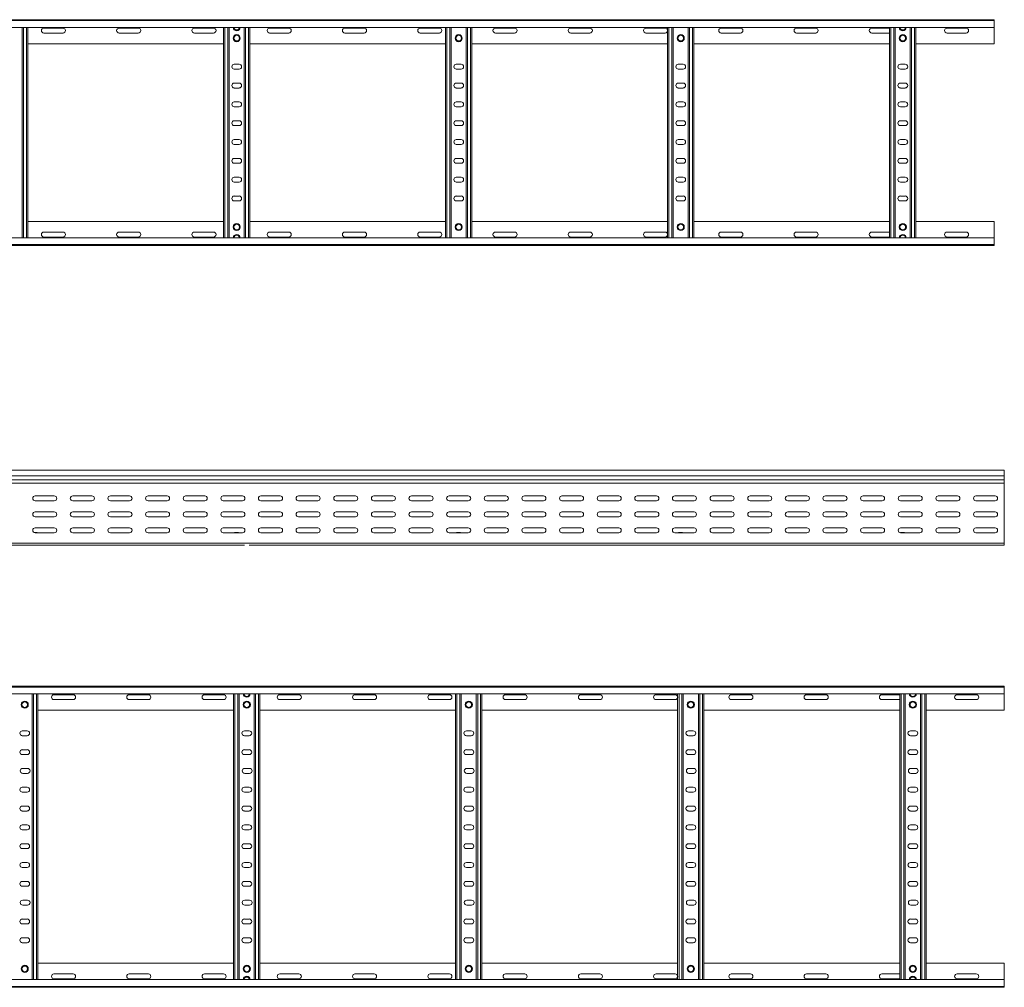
# Model space of a CAD drawing. Header units: millimetres. Extents: x -675 to 3565, y -5029 to -70.
# Tile 12 of 14: x 2100 to 3408, y -2460 to -1175. Entities that reach past the tile are written whole.
import ezdxf

# ---------------------------------------------------------------- set-up
doc = ezdxf.new("R2010")
doc.units = ezdxf.units.MM

msp = doc.modelspace()

# ---------------------------------------------------------------- linework, layer by layer
at = {"color": 7, "linetype": 'Continuous', "lineweight": 15}
for p, q in [((447.7, -1174.7), (3394.8, -1174.7)), ((3394.8, -1175.8), (447.8, -1175.8)), ((3394.8, -1174.7), (3394.8, -1175.8)), ((3394.8, -1175.8), (3394.8, -1184.9)), ((447.8, -1184.9), (3394.8, -1184.9)), ((2103.3, -1464.5), (2103.3, -1184.9)), ((2110.8, -1464.5), (2110.8, -1184.9)), ((2157.6, -1186), (2132.1, -1186)), ((2257.6, -1186), (2232.1, -1186)), ((2357.6, -1186), (2332.1, -1186)), ((2370.8, -1464.5), (2370.8, -1184.9)), ((2378.3, -1464.5), (2378.3, -1184.9)), ((2398.3, -1464.5), (2398.3, -1184.9)), ((2405.8, -1464.5), (2405.8, -1184.9)), ((2457.6, -1186), (2432.1, -1186)), ((2557.6, -1186), (2532.1, -1186)), ((2657.6, -1186), (2632.1, -1186)), ((2665.8, -1464.5), (2665.8, -1184.9)), ((2673.3, -1464.5), (2673.3, -1184.9)), ((2693.3, -1464.5), (2693.3, -1184.9)), ((2700.8, -1464.5), (2700.8, -1184.9)), ((2757.6, -1186), (2732.1, -1186)), ((2857.6, -1186), (2832.1, -1186)), ((2957.6, -1186), (2932.1, -1186)), ((2960.8, -1464.5), (2960.8, -1184.9)), ((2968.3, -1464.5), (2968.3, -1184.9)), ((2988.3, -1464.5), (2988.3, -1184.9)), ((2995.8, -1464.5), (2995.8, -1184.9)), ((3057.6, -1186), (3032.1, -1186)), ((3157.6, -1186), (3132.1, -1186)), ((3255.8, -1186), (3232.1, -1186)), ((3255.8, -1464.5), (3255.8, -1184.9)), ((3263.3, -1464.5), (3263.3, -1184.9)), ((3283.3, -1464.5), (3283.3, -1184.9)), ((3290.8, -1464.5), (3290.8, -1184.9)), ((3357.6, -1186), (3332.1, -1186)), ((3394.8, -1184.9), (3394.8, -1206.7)), ((2132.1, -1192.5), (2157.6, -1192.5)), ((2232.1, -1192.5), (2257.6, -1192.5)), ((2332.1, -1192.5), (2357.6, -1192.5)), ((2432.1, -1192.5), (2457.6, -1192.5)), ((2532.1, -1192.5), (2557.6, -1192.5)), ((2632.1, -1192.5), (2657.6, -1192.5)), ((2732.1, -1192.5), (2757.6, -1192.5)), ((2832.1, -1192.5), (2857.6, -1192.5)), ((2932.1, -1192.5), (2957.6, -1192.5)), ((3032.1, -1192.5), (3057.6, -1192.5)), ((3132.1, -1192.5), (3157.6, -1192.5)), ((3232.1, -1192.5), (3255.8, -1192.5)), ((3332.1, -1192.5), (3357.6, -1192.5)), ((2110.8, -1206.7), (2370.8, -1206.7)), ((2405.8, -1206.7), (2665.8, -1206.7)), ((2700.8, -1206.7), (2960.8, -1206.7)), ((2995.8, -1206.7), (3255.8, -1206.7)), ((3290.8, -1206.7), (3394.8, -1206.7)), ((2391.6, -1234), (2385.1, -1234)), ((2385.1, -1240.5), (2391.6, -1240.5)), ((2686.6, -1234), (2680.1, -1234)), ((2680.1, -1240.5), (2686.6, -1240.5)), ((2981.6, -1234), (2975.1, -1234)), ((2975.1, -1240.5), (2981.6, -1240.5)), ((3276.6, -1234), (3270.1, -1234)), ((3270.1, -1240.5), (3276.6, -1240.5)), ((2391.6, -1259), (2385.1, -1259)), ((2385.1, -1265.5), (2391.6, -1265.5)), ((2686.6, -1259), (2680.1, -1259)), ((2680.1, -1265.5), (2686.6, -1265.5)), ((2981.6, -1259), (2975.1, -1259)), ((2975.1, -1265.5), (2981.6, -1265.5)), ((3276.6, -1259), (3270.1, -1259)), ((3270.1, -1265.5), (3276.6, -1265.5)), ((2391.6, -1284), (2385.1, -1284)), ((2385.1, -1290.5), (2391.6, -1290.5)), ((2686.6, -1284), (2680.1, -1284)), ((2680.1, -1290.5), (2686.6, -1290.5)), ((2981.6, -1284), (2975.1, -1284)), ((2975.1, -1290.5), (2981.6, -1290.5)), ((3276.6, -1284), (3270.1, -1284)), ((3270.1, -1290.5), (3276.6, -1290.5)), ((2391.6, -1309), (2385.1, -1309)), ((2385.1, -1315.5), (2391.6, -1315.5)), ((2686.6, -1309), (2680.1, -1309)), ((2680.1, -1315.5), (2686.6, -1315.5)), ((2981.6, -1309), (2975.1, -1309)), ((2975.1, -1315.5), (2981.6, -1315.5)), ((3276.6, -1309), (3270.1, -1309)), ((3270.1, -1315.5), (3276.6, -1315.5)), ((2391.6, -1334), (2385.1, -1334)), ((2686.6, -1334), (2680.1, -1334)), ((2981.6, -1334), (2975.1, -1334)), ((3276.6, -1334), (3270.1, -1334)), ((2385.1, -1340.5), (2391.6, -1340.5)), ((2680.1, -1340.5), (2686.6, -1340.5)), ((2975.1, -1340.5), (2981.6, -1340.5)), ((3270.1, -1340.5), (3276.6, -1340.5)), ((2391.6, -1359), (2385.1, -1359)), ((2686.6, -1359), (2680.1, -1359)), ((2981.6, -1359), (2975.1, -1359)), ((3276.6, -1359), (3270.1, -1359)), ((2385.1, -1365.5), (2391.6, -1365.5)), ((2680.1, -1365.5), (2686.6, -1365.5)), ((2975.1, -1365.5), (2981.6, -1365.5)), ((3270.1, -1365.5), (3276.6, -1365.5)), ((2391.6, -1384), (2385.1, -1384)), ((2686.6, -1384), (2680.1, -1384)), ((2981.6, -1384), (2975.1, -1384)), ((3276.6, -1384), (3270.1, -1384)), ((2385.1, -1390.5), (2391.6, -1390.5)), ((2680.1, -1390.5), (2686.6, -1390.5)), ((2975.1, -1390.5), (2981.6, -1390.5)), ((3270.1, -1390.5), (3276.6, -1390.5)), ((2391.6, -1409), (2385.1, -1409)), ((2686.6, -1409), (2680.1, -1409)), ((2981.6, -1409), (2975.1, -1409)), ((3276.6, -1409), (3270.1, -1409)), ((2385.1, -1415.5), (2391.6, -1415.5)), ((2680.1, -1415.5), (2686.6, -1415.5)), ((2975.1, -1415.5), (2981.6, -1415.5)), ((3270.1, -1415.5), (3276.6, -1415.5)), ((2110.8, -1442.7), (2370.8, -1442.7)), ((2405.8, -1442.7), (2665.8, -1442.7)), ((2700.8, -1442.7), (2960.8, -1442.7)), ((2995.8, -1442.7), (3255.8, -1442.7)), ((3290.8, -1442.7), (3394.8, -1442.7)), ((3394.8, -1464.5), (3394.8, -1442.7)), ((3394.8, -1464.5), (447.8, -1464.5)), ((2132.1, -1457), (2157.6, -1457)), ((2157.6, -1463.5), (2132.1, -1463.5)), ((2232.1, -1457), (2257.6, -1457)), ((2257.6, -1463.5), (2232.1, -1463.5)), ((2332.1, -1457), (2357.6, -1457)), ((2357.6, -1463.5), (2332.1, -1463.5)), ((2432.1, -1457), (2457.6, -1457)), ((2457.6, -1463.5), (2432.1, -1463.5)), ((2532.1, -1457), (2557.6, -1457)), ((2557.6, -1463.5), (2532.1, -1463.5)), ((2632.1, -1457), (2657.6, -1457)), ((2657.6, -1463.5), (2632.1, -1463.5)), ((2732.1, -1457), (2757.6, -1457)), ((2757.6, -1463.5), (2732.1, -1463.5)), ((2832.1, -1457), (2857.6, -1457)), ((2857.6, -1463.5), (2832.1, -1463.5)), ((2932.1, -1457), (2957.6, -1457)), ((2957.6, -1463.5), (2932.1, -1463.5)), ((3032.1, -1457), (3057.6, -1457)), ((3057.6, -1463.5), (3032.1, -1463.5)), ((3132.1, -1457), (3157.6, -1457)), ((3157.6, -1463.5), (3132.1, -1463.5)), ((3232.1, -1457), (3255.8, -1457)), ((3255.8, -1463.5), (3232.1, -1463.5)), ((3332.1, -1457), (3357.6, -1457)), ((3357.6, -1463.5), (3332.1, -1463.5)), ((3394.8, -1473.6), (3394.8, -1464.5)), ((447.7, -1474.7), (3394.8, -1474.7)), ((447.8, -1473.6), (3394.8, -1473.6)), ((3394.8, -1474.7), (3394.8, -1473.6)), ((3408.2, -1773.1), (461.2, -1773.1)), ((3408.2, -1780.6), (3408.2, -1773.1)), ((461.1, -1790.4), (3408.2, -1790.4)), ((461.2, -1780.6), (3408.2, -1780.6)), ((461.2, -1785.9), (3408.2, -1785.9)), ((461.2, -1786.3), (3408.2, -1786.3)), ((3408.2, -1785.9), (3408.2, -1780.6)), ((3408.2, -1785.9), (3408.2, -1786.3)), ((3408.2, -1790.4), (3408.2, -1786.3)), ((3408.2, -1790.4), (3408.2, -1870.1)), ((2146, -1807.4), (2120.5, -1807.4)), ((2120.5, -1813.9), (2146, -1813.9)), ((2196, -1807.4), (2170.5, -1807.4)), ((2170.5, -1813.9), (2196, -1813.9)), ((2246, -1807.4), (2220.5, -1807.4)), ((2220.5, -1813.9), (2246, -1813.9)), ((2296, -1807.4), (2270.5, -1807.4)), ((2270.5, -1813.9), (2296, -1813.9)), ((2346, -1807.4), (2320.5, -1807.4)), ((2320.5, -1813.9), (2346, -1813.9)), ((2396, -1807.4), (2370.5, -1807.4)), ((2370.5, -1813.9), (2396, -1813.9)), ((2446, -1807.4), (2420.5, -1807.4)), ((2420.5, -1813.9), (2446, -1813.9)), ((2496, -1807.4), (2470.5, -1807.4)), ((2470.5, -1813.9), (2496, -1813.9)), ((2546, -1807.4), (2520.5, -1807.4)), ((2520.5, -1813.9), (2546, -1813.9)), ((2596, -1807.4), (2570.5, -1807.4)), ((2570.5, -1813.9), (2596, -1813.9)), ((2646, -1807.4), (2620.5, -1807.4)), ((2620.5, -1813.9), (2646, -1813.9)), ((2696, -1807.4), (2670.5, -1807.4)), ((2670.5, -1813.9), (2696, -1813.9)), ((2746, -1807.4), (2720.5, -1807.4)), ((2720.5, -1813.9), (2746, -1813.9)), ((2796, -1807.4), (2770.5, -1807.4)), ((2770.5, -1813.9), (2796, -1813.9)), ((2846, -1807.4), (2820.5, -1807.4)), ((2820.5, -1813.9), (2846, -1813.9)), ((2896, -1807.4), (2870.5, -1807.4)), ((2870.5, -1813.9), (2896, -1813.9)), ((2946, -1807.4), (2920.5, -1807.4)), ((2920.5, -1813.9), (2946, -1813.9)), ((2996, -1807.4), (2970.5, -1807.4)), ((2970.5, -1813.9), (2996, -1813.9)), ((3046, -1807.4), (3020.5, -1807.4)), ((3020.5, -1813.9), (3046, -1813.9)), ((3096, -1807.4), (3070.5, -1807.4)), ((3070.5, -1813.9), (3096, -1813.9)), ((3146, -1807.4), (3120.5, -1807.4)), ((3120.5, -1813.9), (3146, -1813.9)), ((3196, -1807.4), (3170.5, -1807.4)), ((3170.5, -1813.9), (3196, -1813.9)), ((3246, -1807.4), (3220.5, -1807.4)), ((3220.5, -1813.9), (3246, -1813.9)), ((3296, -1807.4), (3270.5, -1807.4)), ((3270.5, -1813.9), (3296, -1813.9)), ((3346, -1807.4), (3320.5, -1807.4)), ((3320.5, -1813.9), (3346, -1813.9)), ((3396, -1807.4), (3370.5, -1807.4)), ((3370.5, -1813.9), (3396, -1813.9)), ((2146, -1828.6), (2120.5, -1828.6)), ((2196, -1828.6), (2170.5, -1828.6)), ((2246, -1828.6), (2220.5, -1828.6)), ((2296, -1828.6), (2270.5, -1828.6)), ((2346, -1828.6), (2320.5, -1828.6)), ((2396, -1828.6), (2370.5, -1828.6)), ((2446, -1828.6), (2420.5, -1828.6)), ((2496, -1828.6), (2470.5, -1828.6)), ((2546, -1828.6), (2520.5, -1828.6)), ((2596, -1828.6), (2570.5, -1828.6)), ((2646, -1828.6), (2620.5, -1828.6)), ((2696, -1828.6), (2670.5, -1828.6)), ((2746, -1828.6), (2720.5, -1828.6)), ((2796, -1828.6), (2770.5, -1828.6)), ((2846, -1828.6), (2820.5, -1828.6)), ((2896, -1828.6), (2870.5, -1828.6)), ((2946, -1828.6), (2920.5, -1828.6)), ((2996, -1828.6), (2970.5, -1828.6)), ((3046, -1828.6), (3020.5, -1828.6)), ((3096, -1828.6), (3070.5, -1828.6)), ((3146, -1828.6), (3120.5, -1828.6)), ((3196, -1828.6), (3170.5, -1828.6)), ((3246, -1828.6), (3220.5, -1828.6)), ((3296, -1828.6), (3270.5, -1828.6)), ((3346, -1828.6), (3320.5, -1828.6)), ((3396, -1828.6), (3370.5, -1828.6)), ((2120.5, -1835.1), (2146, -1835.1)), ((2170.5, -1835.1), (2196, -1835.1)), ((2220.5, -1835.1), (2246, -1835.1)), ((2270.5, -1835.1), (2296, -1835.1)), ((2320.5, -1835.1), (2346, -1835.1)), ((2370.5, -1835.1), (2396, -1835.1)), ((2420.5, -1835.1), (2446, -1835.1)), ((2470.5, -1835.1), (2496, -1835.1)), ((2520.5, -1835.1), (2546, -1835.1)), ((2570.5, -1835.1), (2596, -1835.1)), ((2620.5, -1835.1), (2646, -1835.1)), ((2670.5, -1835.1), (2696, -1835.1)), ((2720.5, -1835.1), (2746, -1835.1)), ((2770.5, -1835.1), (2796, -1835.1)), ((2820.5, -1835.1), (2846, -1835.1)), ((2870.5, -1835.1), (2896, -1835.1)), ((2920.5, -1835.1), (2946, -1835.1)), ((2970.5, -1835.1), (2996, -1835.1)), ((3020.5, -1835.1), (3046, -1835.1)), ((3070.5, -1835.1), (3096, -1835.1)), ((3120.5, -1835.1), (3146, -1835.1)), ((3170.5, -1835.1), (3196, -1835.1)), ((3220.5, -1835.1), (3246, -1835.1)), ((3270.5, -1835.1), (3296, -1835.1)), ((3320.5, -1835.1), (3346, -1835.1)), ((3370.5, -1835.1), (3396, -1835.1)), ((2119.4, -1856.2), (2122.4, -1856.2)), ((2146, -1849.9), (2120.5, -1849.9)), ((2120.5, -1856.4), (2146, -1856.4)), ((2196, -1849.9), (2170.5, -1849.9)), ((2170.5, -1856.4), (2196, -1856.4)), ((2246, -1849.9), (2220.5, -1849.9)), ((2220.5, -1856.4), (2246, -1856.4)), ((2296, -1849.9), (2270.5, -1849.9)), ((2270.5, -1856.4), (2296, -1856.4)), ((2346, -1849.9), (2320.5, -1849.9)), ((2320.5, -1856.4), (2346, -1856.4)), ((2396, -1849.9), (2370.5, -1849.9)), ((2370.5, -1856.4), (2396, -1856.4)), ((2386, -1856.2), (2389.9, -1856.2)), ((2446, -1849.9), (2420.5, -1849.9)), ((2420.5, -1856.4), (2446, -1856.4)), ((2496, -1849.9), (2470.5, -1849.9)), ((2470.5, -1856.4), (2496, -1856.4)), ((2546, -1849.9), (2520.5, -1849.9)), ((2520.5, -1856.4), (2546, -1856.4)), ((2596, -1849.9), (2570.5, -1849.9)), ((2570.5, -1856.4), (2596, -1856.4)), ((2646, -1849.9), (2620.5, -1849.9)), ((2620.5, -1856.4), (2646, -1856.4)), ((2696, -1849.9), (2670.5, -1849.9)), ((2670.5, -1856.4), (2696, -1856.4)), ((2681, -1856.2), (2684.9, -1856.2)), ((2746, -1849.9), (2720.5, -1849.9)), ((2720.5, -1856.4), (2746, -1856.4)), ((2796, -1849.9), (2770.5, -1849.9)), ((2770.5, -1856.4), (2796, -1856.4)), ((2846, -1849.9), (2820.5, -1849.9)), ((2820.5, -1856.4), (2846, -1856.4)), ((2896, -1849.9), (2870.5, -1849.9)), ((2870.5, -1856.4), (2896, -1856.4)), ((2946, -1849.9), (2920.5, -1849.9)), ((2920.5, -1856.4), (2946, -1856.4)), ((2996, -1849.9), (2970.5, -1849.9)), ((2970.5, -1856.4), (2996, -1856.4)), ((2976, -1856.2), (2979.9, -1856.2)), ((3046, -1849.9), (3020.5, -1849.9)), ((3020.5, -1856.4), (3046, -1856.4)), ((3096, -1849.9), (3070.5, -1849.9)), ((3070.5, -1856.4), (3096, -1856.4)), ((3146, -1849.9), (3120.5, -1849.9)), ((3120.5, -1856.4), (3146, -1856.4)), ((3196, -1849.9), (3170.5, -1849.9)), ((3170.5, -1856.4), (3196, -1856.4)), ((3246, -1849.9), (3220.5, -1849.9)), ((3220.5, -1856.4), (3246, -1856.4)), ((3296, -1849.9), (3270.5, -1849.9)), ((3270.5, -1856.4), (3296, -1856.4)), ((3271, -1856.2), (3274.9, -1856.2)), ((3346, -1849.9), (3320.5, -1849.9)), ((3320.5, -1856.4), (3346, -1856.4)), ((3396, -1849.9), (3370.5, -1849.9)), ((3370.5, -1856.4), (3396, -1856.4)), ((461.2, -1870.1), (3408.2, -1870.1)), ((3408.2, -1873.1), (3408.2, -1870.1)), ((1519.7, -1873.1), (2398.8, -1873.1)), ((2404.7, -1873.1), (3283.8, -1873.1)), ((3283.8, -1873.1), (3289.7, -1873.1)), ((3289.7, -1873.1), (3408.2, -1873.1)), ((461.1, -2060.3), (3408.2, -2060.3)), ((3408.2, -2061.4), (461.2, -2061.4)), ((3408.2, -2060.3), (3408.2, -2061.4)), ((3408.2, -2061.4), (3408.2, -2070.5)), ((461.2, -2070.5), (3408.2, -2070.5)), ((2116.7, -2450.1), (2116.7, -2070.5)), ((2124.2, -2450.1), (2124.2, -2070.5)), ((2171, -2071.6), (2145.5, -2071.6)), ((2145.5, -2078.1), (2171, -2078.1)), ((2271, -2071.6), (2245.5, -2071.6)), ((2245.5, -2078.1), (2271, -2078.1)), ((2371, -2071.6), (2345.5, -2071.6)), ((2345.5, -2078.1), (2371, -2078.1)), ((2384.2, -2450.1), (2384.2, -2070.5)), ((2391.7, -2450.1), (2391.7, -2070.5)), ((2411.7, -2450.1), (2411.7, -2070.5)), ((2419.2, -2450.1), (2419.2, -2070.5)), ((2471, -2071.6), (2445.5, -2071.6)), ((2445.5, -2078.1), (2471, -2078.1)), ((2571, -2071.6), (2545.5, -2071.6)), ((2545.5, -2078.1), (2571, -2078.1)), ((2671, -2071.6), (2645.5, -2071.6)), ((2645.5, -2078.1), (2671, -2078.1)), ((2679.2, -2450.1), (2679.2, -2070.5)), ((2686.7, -2450.1), (2686.7, -2070.5)), ((2706.7, -2450.1), (2706.7, -2070.5)), ((2714.2, -2450.1), (2714.2, -2070.5)), ((2771, -2071.6), (2745.5, -2071.6)), ((2745.5, -2078.1), (2771, -2078.1)), ((2871, -2071.6), (2845.5, -2071.6)), ((2845.5, -2078.1), (2871, -2078.1)), ((2971, -2071.6), (2945.5, -2071.6)), ((2945.5, -2078.1), (2971, -2078.1)), ((2974.2, -2450.1), (2974.2, -2070.5)), ((2981.7, -2450.1), (2981.7, -2070.5)), ((3001.7, -2450.1), (3001.7, -2070.5)), ((3009.2, -2450.1), (3009.2, -2070.5)), ((3071, -2071.6), (3045.5, -2071.6)), ((3045.5, -2078.1), (3071, -2078.1)), ((3171, -2071.6), (3145.5, -2071.6)), ((3145.5, -2078.1), (3171, -2078.1)), ((3269.2, -2071.6), (3245.5, -2071.6)), ((3245.5, -2078.1), (3269.2, -2078.1)), ((3269.2, -2450.1), (3269.2, -2070.5)), ((3276.7, -2450.1), (3276.7, -2070.5)), ((3296.7, -2450.1), (3296.7, -2070.5)), ((3304.2, -2450.1), (3304.2, -2070.5)), ((3371, -2071.6), (3345.5, -2071.6)), ((3345.5, -2078.1), (3371, -2078.1)), ((3408.2, -2070.5), (3408.2, -2092.3)), ((2124.2, -2092.3), (2384.2, -2092.3)), ((2419.2, -2092.3), (2679.2, -2092.3)), ((2714.2, -2092.3), (2974.2, -2092.3)), ((3009.2, -2092.3), (3269.2, -2092.3)), ((3304.2, -2092.3), (3408.2, -2092.3)), ((2110, -2119.6), (2103.5, -2119.6)), ((2103.5, -2126.1), (2110, -2126.1)), ((2405, -2119.6), (2398.5, -2119.6)), ((2398.5, -2126.1), (2405, -2126.1)), ((2700, -2119.6), (2693.5, -2119.6)), ((2693.5, -2126.1), (2700, -2126.1)), ((2995, -2119.6), (2988.5, -2119.6)), ((2988.5, -2126.1), (2995, -2126.1)), ((3290, -2119.6), (3283.5, -2119.6)), ((3283.5, -2126.1), (3290, -2126.1)), ((2110, -2144.6), (2103.5, -2144.6)), ((2405, -2144.6), (2398.5, -2144.6)), ((2700, -2144.6), (2693.5, -2144.6)), ((2995, -2144.6), (2988.5, -2144.6)), ((3290, -2144.6), (3283.5, -2144.6)), ((2103.5, -2151.1), (2110, -2151.1)), ((2398.5, -2151.1), (2405, -2151.1)), ((2693.5, -2151.1), (2700, -2151.1)), ((2988.5, -2151.1), (2995, -2151.1)), ((3283.5, -2151.1), (3290, -2151.1)), ((2110.5, -2169.6), (2104, -2169.6)), ((2405.5, -2169.6), (2399, -2169.6)), ((2700.5, -2169.6), (2694, -2169.6)), ((2995.5, -2169.6), (2989, -2169.6)), ((3290.5, -2169.6), (3284, -2169.6)), ((2104, -2176.1), (2110.5, -2176.1)), ((2399, -2176.1), (2405.5, -2176.1)), ((2694, -2176.1), (2700.5, -2176.1)), ((2989, -2176.1), (2995.5, -2176.1)), ((3284, -2176.1), (3290.5, -2176.1)), ((2110, -2194.6), (2103.5, -2194.6)), ((2405, -2194.6), (2398.5, -2194.6)), ((2700, -2194.6), (2693.5, -2194.6)), ((2995, -2194.6), (2988.5, -2194.6)), ((3290, -2194.6), (3283.5, -2194.6)), ((2103.5, -2201.1), (2110, -2201.1)), ((2398.5, -2201.1), (2405, -2201.1)), ((2693.5, -2201.1), (2700, -2201.1)), ((2988.5, -2201.1), (2995, -2201.1)), ((3283.5, -2201.1), (3290, -2201.1)), ((2110, -2219.6), (2103.5, -2219.6)), ((2405, -2219.6), (2398.5, -2219.6)), ((2700, -2219.6), (2693.5, -2219.6)), ((2995, -2219.6), (2988.5, -2219.6)), ((3290, -2219.6), (3283.5, -2219.6)), ((2103.5, -2226.1), (2110, -2226.1)), ((2398.5, -2226.1), (2405, -2226.1)), ((2693.5, -2226.1), (2700, -2226.1)), ((2988.5, -2226.1), (2995, -2226.1)), ((3283.5, -2226.1), (3290, -2226.1)), ((2110, -2244.6), (2103.5, -2244.6)), ((2405, -2244.6), (2398.5, -2244.6)), ((2700, -2244.6), (2693.5, -2244.6)), ((2995, -2244.6), (2988.5, -2244.6)), ((3290, -2244.6), (3283.5, -2244.6)), ((2103.5, -2251.1), (2110, -2251.1)), ((2398.5, -2251.1), (2405, -2251.1)), ((2693.5, -2251.1), (2700, -2251.1)), ((2988.5, -2251.1), (2995, -2251.1)), ((3283.5, -2251.1), (3290, -2251.1)), ((2110, -2269.6), (2103.5, -2269.6)), ((2103.5, -2276.1), (2110, -2276.1)), ((2405, -2269.6), (2398.5, -2269.6)), ((2398.5, -2276.1), (2405, -2276.1)), ((2700, -2269.6), (2693.5, -2269.6)), ((2693.5, -2276.1), (2700, -2276.1)), ((2995, -2269.6), (2988.5, -2269.6)), ((2988.5, -2276.1), (2995, -2276.1)), ((3290, -2269.6), (3283.5, -2269.6)), ((3283.5, -2276.1), (3290, -2276.1)), ((2110, -2294.6), (2103.5, -2294.6)), ((2103.5, -2301.1), (2110, -2301.1)), ((2405, -2294.6), (2398.5, -2294.6)), ((2398.5, -2301.1), (2405, -2301.1)), ((2700, -2294.6), (2693.5, -2294.6)), ((2693.5, -2301.1), (2700, -2301.1)), ((2995, -2294.6), (2988.5, -2294.6)), ((2988.5, -2301.1), (2995, -2301.1)), ((3290, -2294.6), (3283.5, -2294.6)), ((3283.5, -2301.1), (3290, -2301.1)), ((2110, -2319.6), (2103.5, -2319.6)), ((2103.5, -2326.1), (2110, -2326.1)), ((2405, -2319.6), (2398.5, -2319.6)), ((2398.5, -2326.1), (2405, -2326.1)), ((2700, -2319.6), (2693.5, -2319.6)), ((2693.5, -2326.1), (2700, -2326.1)), ((2995, -2319.6), (2988.5, -2319.6)), ((2988.5, -2326.1), (2995, -2326.1)), ((3290, -2319.6), (3283.5, -2319.6)), ((3283.5, -2326.1), (3290, -2326.1)), ((2110.5, -2344.6), (2104, -2344.6)), ((2104, -2351.1), (2110.5, -2351.1)), ((2405.5, -2344.6), (2399, -2344.6)), ((2399, -2351.1), (2405.5, -2351.1)), ((2700.5, -2344.6), (2694, -2344.6)), ((2694, -2351.1), (2700.5, -2351.1)), ((2995.5, -2344.6), (2989, -2344.6)), ((2989, -2351.1), (2995.5, -2351.1)), ((3290.5, -2344.6), (3284, -2344.6)), ((3284, -2351.1), (3290.5, -2351.1)), ((2110, -2369.6), (2103.5, -2369.6)), ((2103.5, -2376.1), (2110, -2376.1)), ((2405, -2369.6), (2398.5, -2369.6)), ((2398.5, -2376.1), (2405, -2376.1)), ((2700, -2369.6), (2693.5, -2369.6)), ((2693.5, -2376.1), (2700, -2376.1)), ((2995, -2369.6), (2988.5, -2369.6)), ((2988.5, -2376.1), (2995, -2376.1)), ((3290, -2369.6), (3283.5, -2369.6)), ((3283.5, -2376.1), (3290, -2376.1)), ((2110, -2394.6), (2103.5, -2394.6)), ((2103.5, -2401.1), (2110, -2401.1)), ((2405, -2394.6), (2398.5, -2394.6)), ((2398.5, -2401.1), (2405, -2401.1)), ((2700, -2394.6), (2693.5, -2394.6)), ((2693.5, -2401.1), (2700, -2401.1)), ((2995, -2394.6), (2988.5, -2394.6)), ((2988.5, -2401.1), (2995, -2401.1)), ((3290, -2394.6), (3283.5, -2394.6)), ((3283.5, -2401.1), (3290, -2401.1)), ((2124.2, -2428.3), (2384.2, -2428.3)), ((2419.2, -2428.3), (2679.2, -2428.3)), ((2714.2, -2428.3), (2974.2, -2428.3)), ((3009.2, -2428.3), (3269.2, -2428.3)), ((3304.2, -2428.3), (3408.2, -2428.3)), ((3408.2, -2450.1), (3408.2, -2428.3)), ((2145.5, -2442.6), (2171, -2442.6)), ((2245.5, -2442.6), (2271, -2442.6)), ((2345.5, -2442.6), (2371, -2442.6)), ((2445.5, -2442.6), (2471, -2442.6)), ((2545.5, -2442.6), (2571, -2442.6)), ((2645.5, -2442.6), (2671, -2442.6)), ((2745.5, -2442.6), (2771, -2442.6)), ((2845.5, -2442.6), (2871, -2442.6)), ((2945.5, -2442.6), (2971, -2442.6)), ((3045.5, -2442.6), (3071, -2442.6)), ((3145.5, -2442.6), (3171, -2442.6)), ((3245.5, -2442.6), (3269.2, -2442.6)), ((3345.5, -2442.6), (3371, -2442.6)), ((3408.2, -2450.1), (461.2, -2450.1)), ((461.2, -2459.2), (3408.2, -2459.2)), ((2171, -2449.1), (2145.5, -2449.1)), ((2271, -2449.1), (2245.5, -2449.1)), ((2371, -2449.1), (2345.5, -2449.1)), ((2471, -2449.1), (2445.5, -2449.1)), ((2571, -2449.1), (2545.5, -2449.1)), ((2671, -2449.1), (2645.5, -2449.1)), ((2771, -2449.1), (2745.5, -2449.1)), ((2871, -2449.1), (2845.5, -2449.1)), ((2971, -2449.1), (2945.5, -2449.1)), ((3071, -2449.1), (3045.5, -2449.1)), ((3171, -2449.1), (3145.5, -2449.1)), ((3269.2, -2449.1), (3245.5, -2449.1)), ((3371, -2449.1), (3345.5, -2449.1)), ((3408.2, -2459.2), (3408.2, -2450.1)), ((3408.2, -2460.3), (3408.2, -2459.2)), ((461.1, -2460.3), (3408.2, -2460.3))]:
    msp.add_line(p, q, dxfattribs=at)
at = {"color": 8, "linetype": 'Continuous', "lineweight": 15}
for p, q in [((2105.1, -1464.5), (2105.1, -1184.9)), ((2109, -1464.5), (2109, -1184.9)), ((2372.6, -1464.5), (2372.6, -1184.9)), ((2376.5, -1464.5), (2376.5, -1184.9)), ((2400.1, -1464.5), (2400.1, -1184.9)), ((2404, -1464.5), (2404, -1184.9)), ((2667.6, -1464.5), (2667.6, -1184.9)), ((2671.5, -1464.5), (2671.5, -1184.9)), ((2695.1, -1464.5), (2695.1, -1184.9)), ((2699, -1464.5), (2699, -1184.9)), ((2962.6, -1464.5), (2962.6, -1184.9)), ((2966.5, -1464.5), (2966.5, -1184.9)), ((2990.1, -1464.5), (2990.1, -1184.9)), ((2994, -1464.5), (2994, -1184.9)), ((3257.6, -1464.5), (3257.6, -1184.9)), ((3261.5, -1464.5), (3261.5, -1184.9)), ((3285.1, -1464.5), (3285.1, -1184.9)), ((3289, -1464.5), (3289, -1184.9)), ((2122.4, -1856.4), (2122.4, -1856.2)), ((2386, -1856.2), (2386, -1856.4)), ((2389.9, -1856.4), (2389.9, -1856.2)), ((2681, -1856.2), (2681, -1856.4)), ((2684.9, -1856.4), (2684.9, -1856.2)), ((2976, -1856.2), (2976, -1856.4)), ((2979.9, -1856.4), (2979.9, -1856.2)), ((3271, -1856.2), (3271, -1856.4)), ((3274.9, -1856.4), (3274.9, -1856.2)), ((2118.5, -2450.1), (2118.5, -2070.5)), ((2122.4, -2450.1), (2122.4, -2070.5)), ((2386, -2450.1), (2386, -2070.5)), ((2389.9, -2450.1), (2389.9, -2070.5)), ((2413.5, -2450.1), (2413.5, -2070.5)), ((2417.4, -2450.1), (2417.4, -2070.5)), ((2681, -2450.1), (2681, -2070.5)), ((2684.9, -2450.1), (2684.9, -2070.5)), ((2708.5, -2450.1), (2708.5, -2070.5)), ((2712.4, -2450.1), (2712.4, -2070.5)), ((2976, -2450.1), (2976, -2070.5)), ((2979.9, -2450.1), (2979.9, -2070.5)), ((3003.5, -2450.1), (3003.5, -2070.5)), ((3007.4, -2450.1), (3007.4, -2070.5)), ((3271, -2450.1), (3271, -2070.5)), ((3274.9, -2450.1), (3274.9, -2070.5)), ((3298.5, -2450.1), (3298.5, -2070.5)), ((3302.4, -2450.1), (3302.4, -2070.5))]:
    msp.add_line(p, q, dxfattribs=at)
at = {"color": 7, "linetype": 'Continuous', "lineweight": 15}
for centre, radius in [((2388.3, -1199.2), 4.75), ((2388.3, -1199.2), 3.75), ((2683.3, -1199.2), 4.75), ((2683.3, -1199.2), 3.75), ((2978.3, -1199.2), 4.75), ((2978.3, -1199.2), 3.75), ((3273.3, -1199.2), 4.75), ((3273.3, -1199.2), 3.75), ((2388.3, -1450.2), 4.75), ((2388.3, -1450.2), 3.75), ((2683.3, -1450.2), 4.75), ((2683.3, -1450.2), 3.75), ((2978.3, -1450.2), 4.75), ((2978.3, -1450.2), 3.75), ((3273.3, -1450.2), 4.75), ((3273.3, -1450.2), 3.75), ((2106.7, -2084.8), 4.75), ((2106.7, -2084.8), 3.75), ((2401.7, -2084.8), 4.75), ((2401.7, -2084.8), 3.75), ((2696.7, -2084.8), 4.75), ((2696.7, -2084.8), 3.75), ((2991.7, -2084.8), 4.75), ((2991.7, -2084.8), 3.75), ((3286.7, -2084.8), 4.75), ((3286.7, -2084.8), 3.75), ((2106.7, -2435.8), 4.75), ((2106.7, -2435.8), 3.75), ((2401.7, -2435.8), 4.75), ((2401.7, -2435.8), 3.75), ((2696.7, -2435.8), 4.75), ((2696.7, -2435.8), 3.75), ((2991.7, -2435.8), 4.75), ((2991.7, -2435.8), 3.75), ((3286.7, -2435.8), 4.75), ((3286.7, -2435.8), 3.75)]:
    msp.add_circle(centre, radius, dxfattribs=at)
for centre, radius, start, end in [((2132.1, -1189.2), 3.25, 90, 270), ((2157.6, -1189.2), 3.25, 270, 90), ((2232.1, -1189.2), 3.25, 90, 270), ((2257.6, -1189.2), 3.25, 270, 90), ((2332.1, -1189.2), 3.25, 90, 270), ((2357.6, -1189.2), 3.25, 270, 90), ((2388.3, -1184.6), 4.75, 183.9233, 356.0767), ((2432.1, -1189.2), 3.25, 90, 270), ((2457.6, -1189.2), 3.25, 270, 90), ((2532.1, -1189.2), 3.25, 90, 270), ((2557.6, -1189.2), 3.25, 270, 90), ((2632.1, -1189.2), 3.25, 90, 270), ((2657.6, -1189.2), 3.25, 270, 90), ((2732.1, -1189.2), 3.25, 90, 270), ((2757.6, -1189.2), 3.25, 270, 90), ((2832.1, -1189.2), 3.25, 90, 270), ((2857.6, -1189.2), 3.25, 270, 90), ((2932.1, -1189.2), 3.25, 90, 270), ((2957.6, -1189.2), 3.25, 270, 90), ((3032.1, -1189.2), 3.25, 90, 270), ((3057.6, -1189.2), 3.25, 270, 90), ((3132.1, -1189.2), 3.25, 90, 270), ((3157.6, -1189.2), 3.25, 270, 90), ((3232.1, -1189.2), 3.25, 90, 270), ((3273.3, -1184.6), 4.75, 183.9233, 356.0767), ((3332.1, -1189.2), 3.25, 90, 270), ((3357.6, -1189.2), 3.25, 270, 90), ((2385.1, -1237.2), 3.25, 90, 270), ((2391.6, -1237.2), 3.25, 270, 90), ((2680.1, -1237.2), 3.25, 90, 270), ((2686.6, -1237.2), 3.25, 270, 90), ((2975.1, -1237.2), 3.25, 90, 270), ((2981.6, -1237.2), 3.25, 270, 90), ((3270.1, -1237.2), 3.25, 90, 270), ((3276.6, -1237.2), 3.25, 270, 90), ((2385.1, -1262.2), 3.25, 90, 270), ((2391.6, -1262.2), 3.25, 270, 90), ((2680.1, -1262.2), 3.25, 90, 270), ((2686.6, -1262.2), 3.25, 270, 90), ((2975.1, -1262.2), 3.25, 90, 270), ((2981.6, -1262.2), 3.25, 270, 90), ((3270.1, -1262.2), 3.25, 90, 270), ((3276.6, -1262.2), 3.25, 270, 90), ((2385.1, -1287.2), 3.25, 90, 270), ((2391.6, -1287.2), 3.25, 270, 90), ((2680.1, -1287.2), 3.25, 90, 270), ((2686.6, -1287.2), 3.25, 270, 90), ((2975.1, -1287.2), 3.25, 90, 270), ((2981.6, -1287.2), 3.25, 270, 90), ((3270.1, -1287.2), 3.25, 90, 270), ((3276.6, -1287.2), 3.25, 270, 90), ((2385.1, -1312.2), 3.25, 90, 270), ((2391.6, -1312.2), 3.25, 270, 90), ((2680.1, -1312.2), 3.25, 90, 270), ((2686.6, -1312.2), 3.25, 270, 90), ((2975.1, -1312.2), 3.25, 90, 270), ((2981.6, -1312.2), 3.25, 270, 90), ((3270.1, -1312.2), 3.25, 90, 270), ((3276.6, -1312.2), 3.25, 270, 90), ((2385.1, -1337.2), 3.25, 90, 270), ((2391.6, -1337.2), 3.25, 270, 90), ((2680.1, -1337.2), 3.25, 90, 270), ((2686.6, -1337.2), 3.25, 270, 90), ((2975.1, -1337.2), 3.25, 90, 270), ((2981.6, -1337.2), 3.25, 270, 90), ((3270.1, -1337.2), 3.25, 90, 270), ((3276.6, -1337.2), 3.25, 270, 90), ((2385.1, -1362.2), 3.25, 90, 270), ((2391.6, -1362.2), 3.25, 270, 90), ((2680.1, -1362.2), 3.25, 90, 270), ((2686.6, -1362.2), 3.25, 270, 90), ((2975.1, -1362.2), 3.25, 90, 270), ((2981.6, -1362.2), 3.25, 270, 90), ((3270.1, -1362.2), 3.25, 90, 270), ((3276.6, -1362.2), 3.25, 270, 90), ((2385.1, -1387.2), 3.25, 90, 270), ((2391.6, -1387.2), 3.25, 270, 90), ((2680.1, -1387.2), 3.25, 90, 270), ((2686.6, -1387.2), 3.25, 270, 90), ((2975.1, -1387.2), 3.25, 90, 270), ((2981.6, -1387.2), 3.25, 270, 90), ((3270.1, -1387.2), 3.25, 90, 270), ((3276.6, -1387.2), 3.25, 270, 90), ((2385.1, -1412.2), 3.25, 90, 270), ((2391.6, -1412.2), 3.25, 270, 90), ((2680.1, -1412.2), 3.25, 90, 270), ((2686.6, -1412.2), 3.25, 270, 90), ((2975.1, -1412.2), 3.25, 90, 270), ((2981.6, -1412.2), 3.25, 270, 90), ((3270.1, -1412.2), 3.25, 90, 270), ((3276.6, -1412.2), 3.25, 270, 90), ((2132.1, -1460.2), 3.25, 90, 270), ((2157.6, -1460.2), 3.25, 270, 90), ((2232.1, -1460.2), 3.25, 90, 270), ((2257.6, -1460.2), 3.25, 270, 90), ((2332.1, -1460.2), 3.25, 90, 270), ((2357.6, -1460.2), 3.25, 270, 90), ((2388.3, -1464.8), 4.75, 3.9233, 176.0767), ((2432.1, -1460.2), 3.25, 90, 270), ((2457.6, -1460.2), 3.25, 270, 90), ((2532.1, -1460.2), 3.25, 90, 270), ((2557.6, -1460.2), 3.25, 270, 90), ((2632.1, -1460.2), 3.25, 90, 270), ((2657.6, -1460.2), 3.25, 270, 90), ((2732.1, -1460.2), 3.25, 90, 270), ((2757.6, -1460.2), 3.25, 270, 90), ((2832.1, -1460.2), 3.25, 90, 270), ((2857.6, -1460.2), 3.25, 270, 90), ((2932.1, -1460.2), 3.25, 90, 270), ((2957.6, -1460.2), 3.25, 270, 90), ((3032.1, -1460.2), 3.25, 90, 270), ((3057.6, -1460.2), 3.25, 270, 90), ((3132.1, -1460.2), 3.25, 90, 270), ((3157.6, -1460.2), 3.25, 270, 90), ((3232.1, -1460.2), 3.25, 90, 270), ((3273.3, -1464.8), 4.75, 3.9233, 176.0767), ((3332.1, -1460.2), 3.25, 90, 270), ((3357.6, -1460.2), 3.25, 270, 90), ((2120.5, -1810.6), 3.25, 90, 270), ((2146, -1810.6), 3.25, 270, 90), ((2170.5, -1810.6), 3.25, 90, 270), ((2196, -1810.6), 3.25, 270, 90), ((2220.5, -1810.6), 3.25, 90, 270), ((2246, -1810.6), 3.25, 270, 90), ((2270.5, -1810.6), 3.25, 90, 270), ((2296, -1810.6), 3.25, 270, 90), ((2320.5, -1810.6), 3.25, 90, 270), ((2346, -1810.6), 3.25, 270, 90), ((2370.5, -1810.6), 3.25, 90, 270), ((2396, -1810.6), 3.25, 270, 90), ((2420.5, -1810.6), 3.25, 90, 270), ((2446, -1810.6), 3.25, 270, 90), ((2470.5, -1810.6), 3.25, 90, 270), ((2496, -1810.6), 3.25, 270, 90), ((2520.5, -1810.6), 3.25, 90, 270), ((2546, -1810.6), 3.25, 270, 90), ((2570.5, -1810.6), 3.25, 90, 270), ((2596, -1810.6), 3.25, 270, 90), ((2620.5, -1810.6), 3.25, 90, 270), ((2646, -1810.6), 3.25, 270, 90), ((2670.5, -1810.6), 3.25, 90, 270), ((2696, -1810.6), 3.25, 270, 90), ((2720.5, -1810.6), 3.25, 90, 270), ((2746, -1810.6), 3.25, 270, 90), ((2770.5, -1810.6), 3.25, 90, 270), ((2796, -1810.6), 3.25, 270, 90), ((2820.5, -1810.6), 3.25, 90, 270), ((2846, -1810.6), 3.25, 270, 90), ((2870.5, -1810.6), 3.25, 90, 270), ((2896, -1810.6), 3.25, 270, 90), ((2920.5, -1810.6), 3.25, 90, 270), ((2946, -1810.6), 3.25, 270, 90), ((2970.5, -1810.6), 3.25, 90, 270), ((2996, -1810.6), 3.25, 270, 90), ((3020.5, -1810.6), 3.25, 90, 270), ((3046, -1810.6), 3.25, 270, 90), ((3070.5, -1810.6), 3.25, 90, 270), ((3096, -1810.6), 3.25, 270, 90), ((3120.5, -1810.6), 3.25, 90, 270), ((3146, -1810.6), 3.25, 270, 90), ((3170.5, -1810.6), 3.25, 90, 270), ((3196, -1810.6), 3.25, 270, 90), ((3220.5, -1810.6), 3.25, 90, 270), ((3246, -1810.6), 3.25, 270, 90), ((3270.5, -1810.6), 3.25, 90, 270), ((3296, -1810.6), 3.25, 270, 90), ((3320.5, -1810.6), 3.25, 90, 270), ((3346, -1810.6), 3.25, 270, 90), ((3370.5, -1810.6), 3.25, 90, 270), ((3396, -1810.6), 3.25, 270, 90), ((2120.5, -1831.9), 3.25, 90, 270), ((2146, -1831.9), 3.25, 270, 90), ((2170.5, -1831.9), 3.25, 90, 270), ((2196, -1831.9), 3.25, 270, 90), ((2220.5, -1831.9), 3.25, 90, 270), ((2246, -1831.9), 3.25, 270, 90), ((2270.5, -1831.9), 3.25, 90, 270), ((2296, -1831.9), 3.25, 270, 90), ((2320.5, -1831.9), 3.25, 90, 270), ((2346, -1831.9), 3.25, 270, 90), ((2370.5, -1831.9), 3.25, 90, 270), ((2396, -1831.9), 3.25, 270, 90), ((2420.5, -1831.9), 3.25, 90, 270), ((2446, -1831.9), 3.25, 270, 90), ((2470.5, -1831.9), 3.25, 90, 270), ((2496, -1831.9), 3.25, 270, 90), ((2520.5, -1831.9), 3.25, 90, 270), ((2546, -1831.9), 3.25, 270, 90), ((2570.5, -1831.9), 3.25, 90, 270), ((2596, -1831.9), 3.25, 270, 90), ((2620.5, -1831.9), 3.25, 90, 270), ((2646, -1831.9), 3.25, 270, 90), ((2670.5, -1831.9), 3.25, 90, 270), ((2696, -1831.9), 3.25, 270, 90), ((2720.5, -1831.9), 3.25, 90, 270), ((2746, -1831.9), 3.25, 270, 90), ((2770.5, -1831.9), 3.25, 90, 270), ((2796, -1831.9), 3.25, 270, 90), ((2820.5, -1831.9), 3.25, 90, 270), ((2846, -1831.9), 3.25, 270, 90), ((2870.5, -1831.9), 3.25, 90, 270), ((2896, -1831.9), 3.25, 270, 90), ((2920.5, -1831.9), 3.25, 90, 270), ((2946, -1831.9), 3.25, 270, 90), ((2970.5, -1831.9), 3.25, 90, 270), ((2996, -1831.9), 3.25, 270, 90), ((3020.5, -1831.9), 3.25, 90, 270), ((3046, -1831.9), 3.25, 270, 90), ((3070.5, -1831.9), 3.25, 90, 270), ((3096, -1831.9), 3.25, 270, 90), ((3120.5, -1831.9), 3.25, 90, 270), ((3146, -1831.9), 3.25, 270, 90), ((3170.5, -1831.9), 3.25, 90, 270), ((3196, -1831.9), 3.25, 270, 90), ((3220.5, -1831.9), 3.25, 90, 270), ((3246, -1831.9), 3.25, 270, 90), ((3270.5, -1831.9), 3.25, 90, 270), ((3296, -1831.9), 3.25, 270, 90), ((3320.5, -1831.9), 3.25, 90, 270), ((3346, -1831.9), 3.25, 270, 90), ((3370.5, -1831.9), 3.25, 90, 270), ((3396, -1831.9), 3.25, 270, 90), ((2120.5, -1853.1), 3.25, 90, 270), ((2122.4, -1858), 1.8, 63.4372, 90), ((2146, -1853.1), 3.25, 270, 90), ((2170.5, -1853.1), 3.25, 90, 270), ((2196, -1853.1), 3.25, 270, 90), ((2220.5, -1853.1), 3.25, 90, 270), ((2246, -1853.1), 3.25, 270, 90), ((2270.5, -1853.1), 3.25, 90, 270), ((2296, -1853.1), 3.25, 270, 90), ((2320.5, -1853.1), 3.25, 90, 270), ((2346, -1853.1), 3.25, 270, 90), ((2370.5, -1853.1), 3.25, 90, 270), ((2386, -1858), 1.8, 90, 116.5628), ((2389.9, -1858), 1.8, 63.4372, 90), ((2396, -1853.1), 3.25, 270, 90), ((2420.5, -1853.1), 3.25, 90, 270), ((2446, -1853.1), 3.25, 270, 90), ((2470.5, -1853.1), 3.25, 90, 270), ((2496, -1853.1), 3.25, 270, 90), ((2520.5, -1853.1), 3.25, 90, 270), ((2546, -1853.1), 3.25, 270, 90), ((2570.5, -1853.1), 3.25, 90, 270), ((2596, -1853.1), 3.25, 270, 90), ((2620.5, -1853.1), 3.25, 90, 270), ((2646, -1853.1), 3.25, 270, 90), ((2670.5, -1853.1), 3.25, 90, 270), ((2681, -1858), 1.8, 90, 116.5628), ((2684.9, -1858), 1.8, 63.4372, 90), ((2696, -1853.1), 3.25, 270, 90), ((2720.5, -1853.1), 3.25, 90, 270), ((2746, -1853.1), 3.25, 270, 90), ((2770.5, -1853.1), 3.25, 90, 270), ((2796, -1853.1), 3.25, 270, 90), ((2820.5, -1853.1), 3.25, 90, 270), ((2846, -1853.1), 3.25, 270, 90), ((2870.5, -1853.1), 3.25, 90, 270), ((2896, -1853.1), 3.25, 270, 90), ((2920.5, -1853.1), 3.25, 90, 270), ((2946, -1853.1), 3.25, 270, 90), ((2970.5, -1853.1), 3.25, 90, 270), ((2976, -1858), 1.8, 90, 116.5628), ((2979.9, -1858), 1.8, 63.4372, 90), ((2996, -1853.1), 3.25, 270, 90), ((3020.5, -1853.1), 3.25, 90, 270), ((3046, -1853.1), 3.25, 270, 90), ((3070.5, -1853.1), 3.25, 90, 270), ((3096, -1853.1), 3.25, 270, 90), ((3120.5, -1853.1), 3.25, 90, 270), ((3146, -1853.1), 3.25, 270, 90), ((3170.5, -1853.1), 3.25, 90, 270), ((3196, -1853.1), 3.25, 270, 90), ((3220.5, -1853.1), 3.25, 90, 270), ((3246, -1853.1), 3.25, 270, 90), ((3270.5, -1853.1), 3.25, 90, 270), ((3271, -1858), 1.8, 90, 115.9384), ((3274.9, -1858), 1.8, 63.4372, 90), ((3296, -1853.1), 3.25, 270, 90), ((3320.5, -1853.1), 3.25, 90, 270), ((3346, -1853.1), 3.25, 270, 90), ((3370.5, -1853.1), 3.25, 90, 270), ((3396, -1853.1), 3.25, 270, 90), ((2145.5, -2074.8), 3.25, 90, 270), ((2171, -2074.8), 3.25, 270, 90), ((2245.5, -2074.8), 3.25, 90, 270), ((2271, -2074.8), 3.25, 270, 90), ((2345.5, -2074.8), 3.25, 90, 270), ((2371, -2074.8), 3.25, 270, 90), ((2401.7, -2070.2), 4.75, 183.9233, 356.0767), ((2445.5, -2074.8), 3.25, 90, 270), ((2471, -2074.8), 3.25, 270, 90), ((2545.5, -2074.8), 3.25, 90, 270), ((2571, -2074.8), 3.25, 270, 90), ((2645.5, -2074.8), 3.25, 90, 270), ((2671, -2074.8), 3.25, 270, 90), ((2745.5, -2074.8), 3.25, 90, 270), ((2771, -2074.8), 3.25, 270, 90), ((2845.5, -2074.8), 3.25, 90, 270), ((2871, -2074.8), 3.25, 270, 90), ((2945.5, -2074.8), 3.25, 90, 270), ((2971, -2074.8), 3.25, 270, 90), ((3045.5, -2074.8), 3.25, 90, 270), ((3071, -2074.8), 3.25, 270, 90), ((3145.5, -2074.8), 3.25, 90, 270), ((3171, -2074.8), 3.25, 270, 90), ((3245.5, -2074.8), 3.25, 90, 270), ((3286.7, -2070.2), 4.75, 183.9233, 356.0767), ((3345.5, -2074.8), 3.25, 90, 270), ((3371, -2074.8), 3.25, 270, 90), ((2103.5, -2122.8), 3.25, 90, 270), ((2110, -2122.8), 3.25, 270, 90), ((2398.5, -2122.8), 3.25, 90, 270), ((2405, -2122.8), 3.25, 270, 90), ((2693.5, -2122.8), 3.25, 90, 270), ((2700, -2122.8), 3.25, 270, 90), ((2988.5, -2122.8), 3.25, 90, 270), ((2995, -2122.8), 3.25, 270, 90), ((3283.5, -2122.8), 3.25, 90, 270), ((3290, -2122.8), 3.25, 270, 90), ((2103.5, -2147.8), 3.25, 89.9999, 269.9999), ((2110, -2147.8), 3.25, 269.9999, 89.9999), ((2398.5, -2147.8), 3.25, 89.9999, 269.9999), ((2405, -2147.8), 3.25, 269.9999, 89.9999), ((2693.5, -2147.8), 3.25, 89.9999, 269.9999), ((2700, -2147.8), 3.25, 269.9999, 89.9999), ((2988.5, -2147.8), 3.25, 89.9999, 269.9999), ((2995, -2147.8), 3.25, 269.9999, 89.9999), ((3283.5, -2147.8), 3.25, 89.9999, 269.9999), ((3290, -2147.8), 3.25, 269.9999, 89.9999), ((2104, -2172.8), 3.25, 90, 270), ((2110.5, -2172.8), 3.25, 270, 90), ((2399, -2172.8), 3.25, 90, 270), ((2405.5, -2172.8), 3.25, 270, 90), ((2694, -2172.8), 3.25, 90, 270), ((2700.5, -2172.8), 3.25, 270, 90), ((2989, -2172.8), 3.25, 90, 270), ((2995.5, -2172.8), 3.25, 270, 90), ((3284, -2172.8), 3.25, 90, 270), ((3290.5, -2172.8), 3.25, 270, 90), ((2103.5, -2197.8), 3.25, 90.0001, 270.0001), ((2110, -2197.8), 3.25, 270.0001, 90.0001), ((2398.5, -2197.8), 3.25, 90.0001, 270.0001), ((2405, -2197.8), 3.25, 270.0001, 90.0001), ((2693.5, -2197.8), 3.25, 90.0001, 270.0001), ((2700, -2197.8), 3.25, 270.0001, 90.0001), ((2988.5, -2197.8), 3.25, 90.0001, 270.0001), ((2995, -2197.8), 3.25, 270.0001, 90.0001), ((3283.5, -2197.8), 3.25, 90.0001, 270.0001), ((3290, -2197.8), 3.25, 270.0001, 90.0001), ((2103.5, -2222.8), 3.25, 90, 270), ((2110, -2222.8), 3.25, 270, 90), ((2398.5, -2222.8), 3.25, 90, 270), ((2405, -2222.8), 3.25, 270, 90), ((2693.5, -2222.8), 3.25, 90, 270), ((2700, -2222.8), 3.25, 270, 90), ((2988.5, -2222.8), 3.25, 90, 270), ((2995, -2222.8), 3.25, 270, 90), ((3283.5, -2222.8), 3.25, 90, 270), ((3290, -2222.8), 3.25, 270, 90), ((2103.5, -2247.8), 3.25, 89.9999, 269.9999), ((2110, -2247.8), 3.25, 269.9999, 89.9999), ((2398.5, -2247.8), 3.25, 89.9999, 269.9999), ((2405, -2247.8), 3.25, 269.9999, 89.9999), ((2693.5, -2247.8), 3.25, 89.9999, 269.9999), ((2700, -2247.8), 3.25, 269.9999, 89.9999), ((2988.5, -2247.8), 3.25, 89.9999, 269.9999), ((2995, -2247.8), 3.25, 269.9999, 89.9999), ((3283.5, -2247.8), 3.25, 89.9999, 269.9999), ((3290, -2247.8), 3.25, 269.9999, 89.9999), ((2103.5, -2272.8), 3.25, 90.0001, 270.0001), ((2110, -2272.8), 3.25, 270.0001, 90.0001), ((2398.5, -2272.8), 3.25, 90.0001, 270.0001), ((2405, -2272.8), 3.25, 270.0001, 90.0001), ((2693.5, -2272.8), 3.25, 90.0001, 270.0001), ((2700, -2272.8), 3.25, 270.0001, 90.0001), ((2988.5, -2272.8), 3.25, 90.0001, 270.0001), ((2995, -2272.8), 3.25, 270.0001, 90.0001), ((3283.5, -2272.8), 3.25, 90.0001, 270.0001), ((3290, -2272.8), 3.25, 270.0001, 90.0001), ((2103.5, -2297.8), 3.25, 90, 270), ((2110, -2297.8), 3.25, 270, 90), ((2398.5, -2297.8), 3.25, 90, 270), ((2405, -2297.8), 3.25, 270, 90), ((2693.5, -2297.8), 3.25, 90, 270), ((2700, -2297.8), 3.25, 270, 90), ((2988.5, -2297.8), 3.25, 90, 270), ((2995, -2297.8), 3.25, 270, 90), ((3283.5, -2297.8), 3.25, 90, 270), ((3290, -2297.8), 3.25, 270, 90), ((2103.5, -2322.8), 3.25, 89.9999, 269.9999), ((2110, -2322.8), 3.25, 269.9999, 89.9999), ((2398.5, -2322.8), 3.25, 89.9999, 269.9999), ((2405, -2322.8), 3.25, 269.9999, 89.9999), ((2693.5, -2322.8), 3.25, 89.9999, 269.9999), ((2700, -2322.8), 3.25, 269.9999, 89.9999), ((2988.5, -2322.8), 3.25, 89.9999, 269.9999), ((2995, -2322.8), 3.25, 269.9999, 89.9999), ((3283.5, -2322.8), 3.25, 89.9999, 269.9999), ((3290, -2322.8), 3.25, 269.9999, 89.9999), ((2104, -2347.8), 3.25, 90, 270), ((2110.5, -2347.8), 3.25, 270, 90), ((2399, -2347.8), 3.25, 90, 270), ((2405.5, -2347.8), 3.25, 270, 90), ((2694, -2347.8), 3.25, 90, 270), ((2700.5, -2347.8), 3.25, 270, 90), ((2989, -2347.8), 3.25, 90, 270), ((2995.5, -2347.8), 3.25, 270, 90), ((3284, -2347.8), 3.25, 90, 270), ((3290.5, -2347.8), 3.25, 270, 90), ((2103.5, -2372.8), 3.25, 90.0001, 270.0001), ((2110, -2372.8), 3.25, 270.0001, 90.0001), ((2398.5, -2372.8), 3.25, 90.0001, 270.0001), ((2405, -2372.8), 3.25, 270.0001, 90.0001), ((2693.5, -2372.8), 3.25, 90.0001, 270.0001), ((2700, -2372.8), 3.25, 270.0001, 90.0001), ((2988.5, -2372.8), 3.25, 90.0001, 270.0001), ((2995, -2372.8), 3.25, 270.0001, 90.0001), ((3283.5, -2372.8), 3.25, 90.0001, 270.0001), ((3290, -2372.8), 3.25, 270.0001, 90.0001), ((2103.5, -2397.8), 3.25, 90, 270), ((2110, -2397.8), 3.25, 270, 90), ((2398.5, -2397.8), 3.25, 90, 270), ((2405, -2397.8), 3.25, 270, 90), ((2693.5, -2397.8), 3.25, 90, 270), ((2700, -2397.8), 3.25, 270, 90), ((2988.5, -2397.8), 3.25, 90, 270), ((2995, -2397.8), 3.25, 270, 90), ((3283.5, -2397.8), 3.25, 90, 270), ((3290, -2397.8), 3.25, 270, 90), ((2145.5, -2445.8), 3.25, 90, 270), ((2171, -2445.8), 3.25, 270, 90), ((2245.5, -2445.8), 3.25, 90, 270), ((2271, -2445.8), 3.25, 270, 90), ((2345.5, -2445.8), 3.25, 90, 270), ((2371, -2445.8), 3.25, 270, 90), ((2401.7, -2450.4), 4.75, 3.9233, 176.0767), ((2445.5, -2445.8), 3.25, 90, 270), ((2471, -2445.8), 3.25, 270, 90), ((2545.5, -2445.8), 3.25, 90, 270), ((2571, -2445.8), 3.25, 270, 90), ((2645.5, -2445.8), 3.25, 90, 270), ((2671, -2445.8), 3.25, 270, 90), ((2745.5, -2445.8), 3.25, 90, 270), ((2771, -2445.8), 3.25, 270, 90), ((2845.5, -2445.8), 3.25, 90, 270), ((2871, -2445.8), 3.25, 270, 90), ((2945.5, -2445.8), 3.25, 90, 270), ((2971, -2445.8), 3.25, 270, 90), ((3045.5, -2445.8), 3.25, 90, 270), ((3071, -2445.8), 3.25, 270, 90), ((3145.5, -2445.8), 3.25, 90, 270), ((3171, -2445.8), 3.25, 270, 90), ((3245.5, -2445.8), 3.25, 90, 270), ((3286.7, -2450.4), 4.75, 3.9233, 176.0767), ((3345.5, -2445.8), 3.25, 90, 270), ((3371, -2445.8), 3.25, 270, 90)]:
    msp.add_arc(centre, radius, start, end, dxfattribs=at)
at = {"color": 8, "linetype": 'Continuous', "lineweight": 15}
for centre, start, end in [((2388.3, -1184.6), 184.9719, 355.0281), ((3273.3, -1184.6), 184.9719, 355.0281), ((2388.3, -1464.8), 4.9719, 175.0281), ((3273.3, -1464.8), 4.9719, 175.0281), ((2401.7, -2070.2), 184.9719, 355.0281), ((3286.7, -2070.2), 184.9719, 355.0281), ((2401.7, -2450.4), 4.9719, 175.0281), ((3286.7, -2450.4), 4.9719, 175.0281)]:
    msp.add_arc(centre, 3.75, start, end, dxfattribs=at)

doc.saveas('drawing.dxf')
